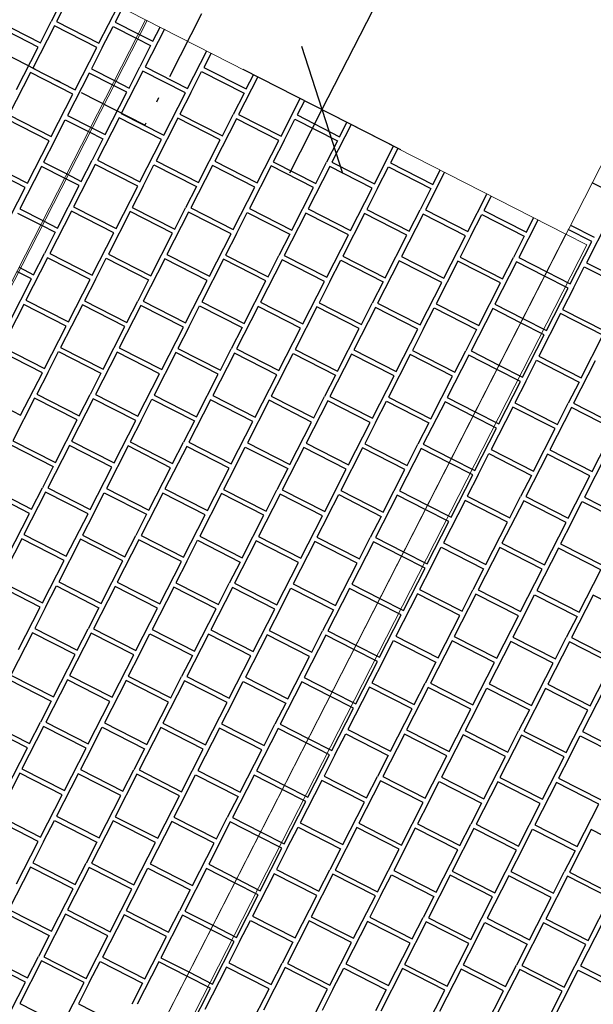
# Model space of a CAD drawing. Header units: millimetres. Extents: x 91549 to 157794, y 81579 to 142563.
# Tile 74 of 112: x 125696 to 126911, y 123445 to 125533. Entities that reach past the tile are written whole.
import ezdxf

# ---------------------------------------------------------------- set-up
doc = ezdxf.new("R2010")
doc.units = ezdxf.units.MM
doc.header["$LTSCALE"] = 0.5
doc.header["$MEASUREMENT"] = 0
doc.linetypes.add('Over snittplan', pattern=[520, 300, -100, 20, -100])
doc.linetypes.add('PLINE', pattern=[0])
doc.layers.add('256- Faste himlinger og overflatebehandling(Nye konstruksjoner)', color=7, linetype='Continuous', lineweight=0)
for name, color, linetype in [('26-- Yttertak(Nye konstruksjoner)', 7, 'Continuous'), ('761- Veger (kjøreveger_ sykkel- og gangveier mv) (Skravur)(Nye konstruksjoner)', 7, 'Continuous'), ('761- Veger (kjøreveger_ sykkel- og gangveier mv)(Nye konstruksjoner)', 7, 'Continuous'), ('842-M___1_100 Målsetting bygning(Nye konstruksjoner)', 7, 'Continuous')]:
    doc.layers.add(name, color=color, linetype=linetype)
doc.styles.add('GENERATED_STYLE_1', font='arial.ttf')
doc.dimstyles.new('GENERATED_STYLE__5', dxfattribs={"dimtxt": 200, "dimasz": 190, "dimexe": 0.18, "dimexo": 4000, "dimgap": 0, "dimtad": 1, "dimdec": 0, "dimzin": 0, "dimdsep": 46, "dimtxsty": 'GENERATED_STYLE_1', "dimblk": 'ARROWHEAD_6', "dimblk1": 'ARROWHEAD_6', "dimblk2": 'ARROWHEAD_6', "dimcen": 0.09, "dimclrd": 256, "dimclre": 256, "dimclrt": 256, "dimadec": 1, "dimazin": 0, "dimtfac": 1, "dimtdec": 4, "dimtmove": 0, "dimatfit": 3, "dimfxl": 1, "dimtolj": 1, "dimtzin": 0, "dimarcsym": 0})

# ---------------------------------------------------------------- blocks, each defined once
blk = doc.blocks.new('*X32', base_point=(-1071196.2, -15782375.2))
at = {"layer": '761- Veger (kjøreveger_ sykkel- og gangveier mv) (Skravur)(Nye konstruksjoner)', "linetype": 'PLINE'}
for p, q in [((126959.1, 125161.4), (126909, 125186.9)), ((126942.8, 125107.3), (126896.9, 125017.3)), ((126908.5, 125062.4), (126858.4, 125088)), ((126863, 125097), (126913.1, 125071.4)), ((126862.6, 124972.5), (126908.5, 125062.4)), ((126869.3, 124963.4), (126892.3, 125008.3)), ((126892.3, 125008.3), (126982.2, 124962.4)), ((126896.9, 125017.3), (126986.8, 124971.4)), ((126858, 124963.5), (126807.9, 124989.1)), ((126812.5, 124998), (126862.6, 124972.5)), ((126812.1, 124873.5), (126858, 124963.5)), ((126869.3, 124963.4), (126846.3, 124918.4)), ((126846.3, 124918.4), (126936.3, 124872.5)), ((126762, 124899.1), (126812.1, 124873.5)), ((126841.7, 124909.4), (126795.8, 124819.5)), ((126931.7, 124863.5), (126841.7, 124909.4)), ((126807.5, 124864.5), (126757.4, 124890.1)), ((126761.5, 124774.6), (126807.5, 124864.5)), ((126885.7, 124773.5), (126931.7, 124863.5)), ((126795.8, 124819.5), (126885.7, 124773.5)), ((126711.4, 124800.2), (126761.5, 124774.6)), ((126768.2, 124765.5), (126791.2, 124810.5)), ((126791.2, 124810.5), (126881.1, 124764.5)), ((126915.4, 124809.4), (126869.5, 124719.5)), ((126756.9, 124765.6), (126706.8, 124791.2)), ((126711, 124675.6), (126756.9, 124765.6)), ((126768.2, 124765.5), (126745.2, 124720.5)), ((126881.1, 124764.5), (126858.2, 124719.5)), ((126740.7, 124711.5), (126694.7, 124621.6)), ((126830.6, 124665.6), (126740.7, 124711.5)), ((126745.2, 124720.5), (126835.2, 124674.6)), ((126864.9, 124710.5), (126818.9, 124620.5)), ((126835.2, 124674.6), (126858.2, 124719.5)), ((126954.8, 124664.5), (126864.9, 124710.5)), ((126869.5, 124719.5), (126959.4, 124673.5)), ((126706.4, 124666.6), (126656.3, 124692.2)), ((126660.9, 124701.2), (126711, 124675.6)), ((126660.4, 124576.7), (126706.4, 124666.6)), ((126784.7, 124575.6), (126830.6, 124665.6)), ((126908.9, 124574.6), (126954.8, 124664.5)), ((126667.1, 124567.6), (126690.1, 124612.6)), ((126690.1, 124612.6), (126780.1, 124566.6)), ((126694.7, 124621.6), (126784.7, 124575.6)), ((126814.3, 124611.5), (126768.4, 124521.6)), ((126904.3, 124565.6), (126814.3, 124611.5)), ((126818.9, 124620.5), (126908.9, 124574.6)), ((126938.5, 124610.5), (126892.6, 124520.5)), ((126655.9, 124567.7), (126605.8, 124593.3)), ((126610.4, 124602.3), (126660.4, 124576.7)), ((126609.9, 124477.8), (126655.9, 124567.7)), ((126667.1, 124567.6), (126644.2, 124522.6)), ((126780.1, 124566.6), (126757.1, 124521.7)), ((126858.3, 124475.6), (126904.3, 124565.6)), ((126644.2, 124522.6), (126734.1, 124476.7)), ((126734.1, 124476.7), (126757.1, 124521.7)), ((126768.4, 124521.6), (126858.3, 124475.6)), ((126892.6, 124520.5), (126982.5, 124474.6)), ((126559.8, 124503.3), (126609.9, 124477.8)), ((126639.6, 124513.6), (126593.6, 124423.7)), ((126729.5, 124467.7), (126639.6, 124513.6)), ((126763.8, 124512.6), (126717.8, 124422.6)), ((126853.7, 124466.6), (126763.8, 124512.6)), ((126865, 124466.5), (126888, 124511.5)), ((126888, 124511.5), (126977.9, 124465.6)), ((126605.3, 124468.8), (126555.2, 124494.3)), ((126559.4, 124378.8), (126605.3, 124468.8)), ((126683.6, 124377.8), (126729.5, 124467.7)), ((126807.8, 124376.7), (126853.7, 124466.6)), ((126865, 124466.5), (126842.1, 124421.6)), ((126593.6, 124423.7), (126683.6, 124377.8)), ((126717.8, 124422.6), (126807.8, 124376.7)), ((126842.1, 124421.6), (126932, 124375.6)), ((126554.8, 124369.8), (126504.7, 124395.4)), ((126509.3, 124404.4), (126559.4, 124378.8)), ((126566.1, 124369.7), (126589, 124414.7)), ((126589, 124414.7), (126679, 124368.8)), ((126713.3, 124413.6), (126667.3, 124323.7)), ((126803.2, 124367.7), (126713.3, 124413.6)), ((126837.5, 124412.6), (126791.5, 124322.6)), ((126927.4, 124366.6), (126837.5, 124412.6)), ((126508.8, 124279.9), (126554.8, 124369.8)), ((126566.1, 124369.7), (126543.1, 124324.8)), ((126679, 124368.8), (126656, 124323.8)), ((126757.3, 124277.7), (126803.2, 124367.7)), ((126881.5, 124276.7), (126927.4, 124366.6)), ((126538.5, 124315.8), (126492.6, 124225.8)), ((126628.5, 124269.8), (126538.5, 124315.8)), ((126543.1, 124324.8), (126633.1, 124278.8)), ((126662.7, 124314.7), (126616.8, 124224.7)), ((126633.1, 124278.8), (126656, 124323.8)), ((126752.7, 124268.8), (126662.7, 124314.7)), ((126667.3, 124323.7), (126757.3, 124277.7)), ((126764, 124268.7), (126786.9, 124313.6)), ((126786.9, 124313.6), (126876.9, 124267.7)), ((126791.5, 124322.6), (126881.5, 124276.7)), ((126911.1, 124312.6), (126865.2, 124222.6)), ((127001.1, 124266.6), (126911.1, 124312.6)), ((126504.2, 124270.9), (126454.2, 124296.5)), ((126458.8, 124305.5), (126508.8, 124279.9)), ((126458.3, 124180.9), (126504.2, 124270.9)), ((126582.5, 124179.9), (126628.5, 124269.8)), ((126706.7, 124178.8), (126752.7, 124268.8)), ((126764, 124268.7), (126741, 124223.7)), ((126876.9, 124267.7), (126853.9, 124222.7)), ((126465, 124171.8), (126488, 124216.8)), ((126488, 124216.8), (126577.9, 124170.9)), ((126492.6, 124225.8), (126582.5, 124179.9)), ((126612.2, 124215.8), (126566.2, 124125.8)), ((126702.1, 124169.8), (126612.2, 124215.8)), ((126616.8, 124224.7), (126706.7, 124178.8)), ((126736.4, 124214.7), (126690.5, 124124.7)), ((126826.3, 124168.7), (126736.4, 124214.7)), ((126741, 124223.7), (126830.9, 124177.7)), ((126860.6, 124213.6), (126814.7, 124123.7)), ((126830.9, 124177.7), (126853.9, 124222.7)), ((126950.5, 124167.7), (126860.6, 124213.6)), ((126865.2, 124222.6), (126955.1, 124176.7)), ((126453.7, 124171.9), (126403.6, 124197.5)), ((126408.2, 124206.5), (126458.3, 124180.9)), ((126407.8, 124082), (126453.7, 124171.9)), ((126465, 124171.8), (126442, 124126.9)), ((126577.9, 124170.9), (126555, 124125.9)), ((126656.2, 124079.9), (126702.1, 124169.8)), ((126780.4, 124078.8), (126826.3, 124168.7)), ((126904.6, 124077.7), (126950.5, 124167.7)), ((126442, 124126.9), (126532, 124080.9)), ((126532, 124080.9), (126555, 124125.9)), ((126566.2, 124125.8), (126656.2, 124079.9)), ((126690.5, 124124.7), (126780.4, 124078.8)), ((126357.7, 124107.6), (126407.8, 124082)), ((126437.4, 124117.9), (126391.5, 124027.9)), ((126527.4, 124071.9), (126437.4, 124117.9)), ((126561.6, 124116.8), (126515.7, 124026.9)), ((126651.6, 124070.9), (126561.6, 124116.8)), ((126662.9, 124070.8), (126685.9, 124115.7)), ((126685.9, 124115.7), (126775.8, 124069.8)), ((126810.1, 124114.7), (126764.1, 124024.7)), ((126900, 124068.7), (126810.1, 124114.7)), ((126814.7, 124123.7), (126904.6, 124077.7)), ((126934.3, 124113.6), (126888.3, 124023.7)), ((126403.2, 124073), (126353.1, 124098.6)), ((126357.2, 123983.1), (126403.2, 124073)), ((126481.4, 123982), (126527.4, 124071.9)), ((126605.7, 123980.9), (126651.6, 124070.9)), ((126662.9, 124070.8), (126639.9, 124025.8)), ((126775.8, 124069.8), (126752.8, 124024.8)), ((126854.1, 123978.8), (126900, 124068.7)), ((126391.5, 124027.9), (126481.4, 123982)), ((126515.7, 124026.9), (126605.7, 123980.9)), ((126639.9, 124025.8), (126729.9, 123979.9)), ((126729.9, 123979.9), (126752.8, 124024.8)), ((126764.1, 124024.7), (126854.1, 123978.8)), ((126888.3, 124023.7), (126978.3, 123977.7)), ((126352.6, 123974.1), (126302.6, 123999.6)), ((126307.1, 124008.6), (126357.2, 123983.1)), ((126363.9, 123974), (126386.9, 124018.9)), ((126386.9, 124018.9), (126476.8, 123973)), ((126511.1, 124017.9), (126465.2, 123927.9)), ((126601.1, 123971.9), (126511.1, 124017.9)), ((126635.3, 124016.8), (126589.4, 123926.9)), ((126725.3, 123970.9), (126635.3, 124016.8)), ((126759.5, 124015.7), (126713.6, 123925.8)), ((126849.5, 123969.8), (126759.5, 124015.7)), ((126860.8, 123969.7), (126883.7, 124014.7)), ((126883.7, 124014.7), (126973.7, 123968.7)), ((126306.7, 123884.1), (126352.6, 123974.1)), ((126363.9, 123974), (126341, 123929)), ((126476.8, 123973), (126453.9, 123928)), ((126555.1, 123882), (126601.1, 123971.9)), ((126679.3, 123880.9), (126725.3, 123970.9)), ((126803.5, 123879.9), (126849.5, 123969.8)), ((126860.8, 123969.7), (126837.8, 123924.7)), ((126336.4, 123920), (126290.4, 123830)), ((126426.3, 123874.1), (126336.4, 123920)), ((126341, 123929), (126430.9, 123883)), ((126460.6, 123918.9), (126414.6, 123829)), ((126430.9, 123883), (126453.9, 123928)), ((126550.5, 123873), (126460.6, 123918.9)), ((126465.2, 123927.9), (126555.1, 123882)), ((126561.8, 123872.9), (126584.8, 123917.9)), ((126584.8, 123917.9), (126674.7, 123871.9)), ((126589.4, 123926.9), (126679.3, 123880.9)), ((126709, 123916.8), (126663.1, 123826.9)), ((126798.9, 123870.9), (126709, 123916.8)), ((126713.6, 123925.8), (126803.5, 123879.9)), ((126833.2, 123915.7), (126787.3, 123825.8)), ((126923.1, 123869.8), (126833.2, 123915.7)), ((126837.8, 123924.7), (126927.7, 123878.8)), ((126302.1, 123875.1), (126252, 123900.7)), ((126256.6, 123909.7), (126306.7, 123884.1)), ((126256.2, 123785.2), (126302.1, 123875.1)), ((126380.4, 123784.1), (126426.3, 123874.1)), ((126504.6, 123783), (126550.5, 123873)), ((126561.8, 123872.9), (126538.8, 123827.9)), ((126674.7, 123871.9), (126651.8, 123826.9)), ((126753, 123780.9), (126798.9, 123870.9)), ((126877.2, 123779.8), (126923.1, 123869.8)), ((126206.1, 123810.8), (126256.2, 123785.2)), ((126262.9, 123776.1), (126285.8, 123821.1)), ((126285.8, 123821.1), (126375.8, 123775.1)), ((126290.4, 123830), (126380.4, 123784.1)), ((126410, 123820), (126364.1, 123730)), ((126500, 123774), (126410, 123820)), ((126414.6, 123829), (126504.6, 123783)), ((126534.2, 123818.9), (126488.3, 123729)), ((126624.2, 123773), (126534.2, 123818.9)), ((126538.8, 123827.9), (126628.8, 123782)), ((126658.5, 123817.9), (126612.5, 123727.9)), ((126628.8, 123782), (126651.8, 123826.9)), ((126748.4, 123771.9), (126658.5, 123817.9)), ((126663.1, 123826.9), (126753, 123780.9)), ((126759.7, 123771.8), (126782.7, 123816.8)), ((126782.7, 123816.8), (126872.6, 123770.9)), ((126787.3, 123825.8), (126877.2, 123779.8)), ((126906.9, 123815.7), (126860.9, 123725.8)), ((126996.8, 123769.8), (126906.9, 123815.7)), ((126251.6, 123776.2), (126201.5, 123801.8)), ((126205.6, 123686.2), (126251.6, 123776.2)), ((126262.9, 123776.1), (126239.9, 123731.1)), ((126375.8, 123775.1), (126352.8, 123730.1)), ((126454, 123684.1), (126500, 123774)), ((126578.3, 123683), (126624.2, 123773)), ((126702.5, 123682), (126748.4, 123771.9)), ((126759.7, 123771.8), (126736.7, 123726.8)), ((126872.6, 123770.9), (126849.6, 123725.9)), ((126239.9, 123731.1), (126329.8, 123685.2)), ((126329.8, 123685.2), (126352.8, 123730.1)), ((126364.1, 123730), (126454, 123684.1)), ((126488.3, 123729), (126578.3, 123683)), ((126612.5, 123727.9), (126702.5, 123682)), ((126155.5, 123711.8), (126205.6, 123686.2)), ((126235.3, 123722.1), (126189.4, 123632.2)), ((126325.2, 123676.2), (126235.3, 123722.1)), ((126359.5, 123721), (126313.6, 123631.1)), ((126449.5, 123675.1), (126359.5, 123721)), ((126460.7, 123675), (126483.7, 123720)), ((126483.7, 123720), (126573.7, 123674)), ((126607.9, 123718.9), (126562, 123629)), ((126697.9, 123673), (126607.9, 123718.9)), ((126732.1, 123717.9), (126686.2, 123627.9)), ((126822.1, 123671.9), (126732.1, 123717.9)), ((126736.7, 123726.8), (126826.7, 123680.9)), ((126856.3, 123716.8), (126810.4, 123626.8)), ((126826.7, 123680.9), (126849.6, 123725.9)), ((126946.3, 123670.8), (126856.3, 123716.8)), ((126860.9, 123725.8), (126950.9, 123679.8)), ((126201, 123677.2), (126150.9, 123702.8)), ((126155.1, 123587.3), (126201, 123677.2)), ((126279.3, 123586.2), (126325.2, 123676.2)), ((126403.5, 123585.2), (126449.5, 123675.1)), ((126460.7, 123675), (126437.8, 123630)), ((126573.7, 123674), (126550.7, 123629.1)), ((126651.9, 123583), (126697.9, 123673)), ((126776.1, 123582), (126822.1, 123671.9)), ((126900.3, 123580.9), (126946.3, 123670.8)), ((126161.8, 123578.2), (126184.8, 123623.2)), ((126184.8, 123623.2), (126274.7, 123577.2)), ((126189.4, 123632.2), (126279.3, 123586.2)), ((126313.6, 123631.1), (126403.5, 123585.2)), ((126437.8, 123630), (126527.7, 123584.1)), ((126527.7, 123584.1), (126550.7, 123629.1)), ((126562, 123629), (126651.9, 123583)), ((126686.2, 123627.9), (126776.1, 123582)), ((126810.4, 123626.8), (126900.3, 123580.9)), ((126150.5, 123578.3), (126100.4, 123603.9)), ((126105, 123612.9), (126155.1, 123587.3)), ((126309, 123622.1), (126263, 123532.2)), ((126398.9, 123576.2), (126309, 123622.1)), ((126433.2, 123621), (126387.2, 123531.1)), ((126523.1, 123575.1), (126433.2, 123621)), ((126557.4, 123620), (126511.4, 123530)), ((126647.3, 123574), (126557.4, 123620)), ((126658.6, 123573.9), (126681.6, 123618.9)), ((126681.6, 123618.9), (126771.5, 123573)), ((126805.8, 123617.8), (126759.9, 123527.9)), ((126895.8, 123571.9), (126805.8, 123617.8)), ((126930, 123616.8), (126884.1, 123526.8)), ((126104.6, 123488.3), (126150.5, 123578.3)), ((126161.8, 123578.2), (126138.8, 123533.2)), ((126274.7, 123577.2), (126251.7, 123532.3)), ((126353, 123486.2), (126398.9, 123576.2)), ((126477.2, 123485.2), (126523.1, 123575.1)), ((126601.4, 123484.1), (126647.3, 123574)), ((126658.6, 123573.9), (126635.7, 123529)), ((126771.5, 123573), (126748.6, 123528)), ((126849.8, 123482), (126895.8, 123571.9)), ((126134.2, 123524.2), (126088.3, 123434.3)), ((126224.2, 123478.3), (126134.2, 123524.2)), ((126138.8, 123533.2), (126228.8, 123487.3)), ((126258.4, 123523.2), (126212.5, 123433.2)), ((126228.8, 123487.3), (126251.7, 123532.3)), ((126348.4, 123477.2), (126258.4, 123523.2)), ((126263, 123532.2), (126353, 123486.2)), ((126359.7, 123477.1), (126382.6, 123522.1)), ((126382.6, 123522.1), (126472.6, 123476.2)), ((126387.2, 123531.1), (126477.2, 123485.2)), ((126506.9, 123521), (126460.9, 123431.1)), ((126596.8, 123475.1), (126506.9, 123521)), ((126511.4, 123530), (126601.4, 123484.1)), ((126631.1, 123520), (126585.1, 123430)), ((126721, 123474), (126631.1, 123520)), ((126635.7, 123529), (126725.6, 123483)), ((126755.3, 123518.9), (126709.3, 123429)), ((126725.6, 123483), (126748.6, 123528)), ((126845.2, 123473), (126755.3, 123518.9)), ((126759.9, 123527.9), (126849.8, 123482)), ((126884.1, 123526.8), (126974, 123480.9)), ((126100, 123479.4), (126049.9, 123504.9)), ((126054.5, 123513.9), (126104.6, 123488.3)), ((126856.5, 123472.9), (126879.5, 123517.8)), ((126879.5, 123517.8), (126969.4, 123471.9)), ((126054, 123389.4), (126100, 123479.4)), ((126178.2, 123388.3), (126224.2, 123478.3)), ((126302.4, 123387.3), (126348.4, 123477.2)), ((126359.7, 123477.1), (126336.7, 123432.2)), ((126472.6, 123476.2), (126449.6, 123431.2)), ((126550.9, 123385.1), (126596.8, 123475.1)), ((126675.1, 123384.1), (126721, 123474)), ((126799.3, 123383), (126845.2, 123473)), ((126856.5, 123472.9), (126833.5, 123427.9))]:
    blk.add_line(p, q, dxfattribs=at)
blk = doc.blocks.new('*X35', base_point=(-1071196.2, -15782375.2))
at = {"layer": '761- Veger (kjøreveger_ sykkel- og gangveier mv) (Skravur)(Nye konstruksjoner)', "linetype": 'PLINE'}
for p, q in [((125947.2, 125502.4), (125978, 125486.7)), ((126002.4, 125512.2), (125961.7, 125432.6)), ((125978, 125486.7), (125993.4, 125516.8)), ((125942.6, 125493.4), (125973.4, 125477.7)), ((125973.4, 125477.7), (125950.4, 125432.7)), ((126051.7, 125386.7), (126092.3, 125466.3)), ((126101.3, 125461.7), (126085.9, 125431.5)), ((125957.1, 125423.6), (125911.2, 125333.7)), ((125927.5, 125387.7), (125950.4, 125432.7)), ((126047.1, 125377.7), (125957.1, 125423.6)), ((125961.7, 125432.6), (126051.7, 125386.7)), ((126058.4, 125377.6), (126081.3, 125422.5)), ((126081.3, 125422.5), (126171.3, 125376.6)), ((126085.9, 125431.5), (126175.9, 125385.6)), ((125896.7, 125403.4), (125927.5, 125387.7)), ((126200.3, 125411.1), (126159.6, 125331.5)), ((126175.9, 125385.6), (126191.3, 125415.7)), ((125876.9, 125288.8), (125922.9, 125378.7)), ((125922.9, 125378.7), (125892.1, 125394.5)), ((126001.1, 125287.7), (126047.1, 125377.7)), ((126058.4, 125377.6), (126035.4, 125332.6)), ((126171.3, 125376.6), (126148.3, 125331.6)), ((126249.6, 125285.6), (126290.2, 125365.2)), ((126299.2, 125360.6), (126283.8, 125330.5)), ((125906.6, 125324.7), (125860.7, 125234.7)), ((125996.5, 125278.7), (125906.6, 125324.7)), ((125911.2, 125333.7), (126001.1, 125287.7)), ((126030.8, 125323.6), (125984.9, 125233.6)), ((126120.8, 125277.7), (126030.8, 125323.6)), ((126035.4, 125332.6), (126125.3, 125286.6)), ((126155, 125322.5), (126109.1, 125232.6)), ((126125.3, 125286.6), (126148.3, 125331.6)), ((126245, 125276.6), (126155, 125322.5)), ((126159.6, 125331.5), (126249.6, 125285.6)), ((126256.3, 125276.5), (126279.2, 125321.5)), ((126279.2, 125321.5), (126369.2, 125275.5)), ((126283.8, 125330.5), (126373.8, 125284.5)), ((126373.8, 125284.5), (126389.2, 125314.6)), ((125841.5, 125295.5), (125872.3, 125279.8)), ((125846.1, 125304.5), (125876.9, 125288.8)), ((126398.1, 125310.1), (126357.5, 125230.5)), ((125872.3, 125279.8), (125849.4, 125234.8)), ((125950.6, 125188.8), (125996.5, 125278.7)), ((126074.8, 125187.7), (126120.8, 125277.7)), ((126199, 125186.6), (126245, 125276.6)), ((126256.3, 125276.5), (126233.3, 125231.5)), ((126369.2, 125275.5), (126346.2, 125230.6)), ((126447.4, 125184.5), (126488.1, 125264.1)), ((126497.1, 125259.5), (126481.7, 125229.4)), ((125826.4, 125189.8), (125849.4, 125234.8)), ((125860.7, 125234.7), (125950.6, 125188.8)), ((125984.9, 125233.6), (126074.8, 125187.7)), ((126109.1, 125232.6), (126199, 125186.6)), ((126233.3, 125231.5), (126323.2, 125185.6)), ((126323.2, 125185.6), (126346.2, 125230.6)), ((126357.5, 125230.5), (126447.4, 125184.5)), ((125856.1, 125225.7), (125810.1, 125135.8)), ((125946, 125179.8), (125856.1, 125225.7)), ((125957.3, 125179.7), (125980.3, 125224.7)), ((125980.3, 125224.7), (126070.2, 125178.7)), ((126104.5, 125223.6), (126058.5, 125133.6)), ((126194.4, 125177.6), (126104.5, 125223.6)), ((126228.7, 125222.5), (126182.7, 125132.6)), ((126318.6, 125176.6), (126228.7, 125222.5)), ((126352.9, 125221.5), (126307, 125131.5)), ((126442.8, 125175.5), (126352.9, 125221.5)), ((126454.1, 125175.4), (126477.1, 125220.4)), ((126477.1, 125220.4), (126567.1, 125174.5)), ((126481.7, 125229.4), (126571.6, 125183.4)), ((126571.6, 125183.4), (126587, 125213.6)), ((125821.8, 125180.8), (125791, 125196.6)), ((125795.6, 125205.6), (125826.4, 125189.8)), ((126596, 125209), (126555.4, 125129.4)), ((125775.9, 125090.9), (125821.8, 125180.8)), ((125900.1, 125089.8), (125946, 125179.8)), ((125957.3, 125179.7), (125934.3, 125134.7)), ((126070.2, 125178.7), (126047.2, 125133.7)), ((126148.5, 125087.7), (126194.4, 125177.6)), ((126272.7, 125086.6), (126318.6, 125176.6)), ((126396.9, 125085.6), (126442.8, 125175.5)), ((126454.1, 125175.4), (126431.2, 125130.4)), ((126567.1, 125174.5), (126544.1, 125129.5)), ((126645.3, 125083.4), (126686, 125163)), ((126695, 125158.4), (126679.6, 125128.3)), ((125805.5, 125126.8), (125759.6, 125036.8)), ((125895.5, 125080.8), (125805.5, 125126.8)), ((125810.1, 125135.8), (125900.1, 125089.8)), ((125929.7, 125125.7), (125883.8, 125035.8)), ((126019.7, 125079.8), (125929.7, 125125.7)), ((125934.3, 125134.7), (126024.3, 125088.8)), ((126024.3, 125088.8), (126047.2, 125133.7)), ((126058.5, 125133.6), (126148.5, 125087.7)), ((126182.7, 125132.6), (126272.7, 125086.6)), ((126307, 125131.5), (126396.9, 125085.6)), ((126431.2, 125130.4), (126521.1, 125084.5)), ((126521.1, 125084.5), (126544.1, 125129.5)), ((126555.4, 125129.4), (126645.3, 125083.4)), ((126679.6, 125128.3), (126769.5, 125082.4)), ((125745.1, 125106.6), (125775.9, 125090.9)), ((126053.9, 125124.6), (126008, 125034.7)), ((126143.9, 125078.7), (126053.9, 125124.6)), ((126155.2, 125078.6), (126178.2, 125123.6)), ((126178.2, 125123.6), (126268.1, 125077.6)), ((126302.4, 125122.5), (126256.4, 125032.6)), ((126392.3, 125076.6), (126302.4, 125122.5)), ((126426.6, 125121.5), (126380.6, 125031.5)), ((126516.5, 125075.5), (126426.6, 125121.5)), ((126550.8, 125120.4), (126504.8, 125030.4)), ((126640.7, 125074.4), (126550.8, 125120.4)), ((126652, 125074.3), (126675, 125119.3)), ((126675, 125119.3), (126764.9, 125073.4)), ((126793.9, 125107.9), (126753.3, 125028.3)), ((126769.5, 125082.4), (126784.9, 125112.5)), ((125740.5, 125097.6), (125771.3, 125081.9)), ((125771.3, 125081.9), (125748.3, 125036.9)), ((125849.5, 124990.9), (125895.5, 125080.8)), ((125973.7, 124989.8), (126019.7, 125079.8)), ((126097.9, 124988.8), (126143.9, 125078.7)), ((126155.2, 125078.6), (126132.2, 125033.6)), ((126268.1, 125077.6), (126245.1, 125032.7)), ((126346.4, 124986.6), (126392.3, 125076.6)), ((126470.6, 124985.6), (126516.5, 125075.5)), ((126594.8, 124984.5), (126640.7, 125074.4)), ((126652, 125074.3), (126629, 125029.4)), ((126764.9, 125073.4), (126742, 125028.4)), ((125755, 125027.8), (125709, 124937.9)), ((125725.3, 124992), (125748.3, 125036.9)), ((125844.9, 124981.9), (125755, 125027.8)), ((125759.6, 125036.8), (125849.5, 124990.9)), ((125856.2, 124981.8), (125879.2, 125026.8)), ((125879.2, 125026.8), (125969.1, 124980.8)), ((125883.8, 125035.8), (125973.7, 124989.8)), ((126003.4, 125025.7), (125957.5, 124935.8)), ((126093.4, 124979.8), (126003.4, 125025.7)), ((126008, 125034.7), (126097.9, 124988.8)), ((126127.6, 125024.6), (126081.7, 124934.7)), ((126217.6, 124978.7), (126127.6, 125024.6)), ((126132.2, 125033.6), (126222.2, 124987.7)), ((126251.8, 125023.6), (126205.9, 124933.6)), ((126222.2, 124987.7), (126245.1, 125032.7)), ((126341.8, 124977.6), (126251.8, 125023.6)), ((126256.4, 125032.6), (126346.4, 124986.6)), ((126353.1, 124977.5), (126376, 125022.5)), ((126376, 125022.5), (126466, 124976.6)), ((126380.6, 125031.5), (126470.6, 124985.6)), ((126500.2, 125021.4), (126454.3, 124931.5)), ((126590.2, 124975.5), (126500.2, 125021.4)), ((126504.8, 125030.4), (126594.8, 124984.5)), ((126629, 125029.4), (126719, 124983.4)), ((126719, 124983.4), (126742, 125028.4)), ((126753.3, 125028.3), (126812.5, 124998)), ((125694.5, 125007.7), (125725.3, 124992)), ((126624.5, 125020.4), (126578.5, 124930.4)), ((126714.4, 124974.4), (126624.5, 125020.4)), ((126748.7, 125019.3), (126702.7, 124929.4)), ((126807.9, 124989.1), (126748.7, 125019.3)), ((125674.8, 124893), (125720.7, 124983)), ((125720.7, 124983), (125689.9, 124998.7)), ((125799, 124891.9), (125844.9, 124981.9)), ((125856.2, 124981.8), (125833.3, 124936.8)), ((125969.1, 124980.8), (125946.2, 124935.9)), ((126047.4, 124889.8), (126093.4, 124979.8)), ((126171.6, 124888.8), (126217.6, 124978.7)), ((126295.8, 124887.7), (126341.8, 124977.6)), ((126353.1, 124977.5), (126330.1, 124932.6)), ((126466, 124976.6), (126443, 124931.6)), ((126544.2, 124885.6), (126590.2, 124975.5)), ((126668.5, 124884.5), (126714.4, 124974.4)), ((125709, 124937.9), (125799, 124891.9)), ((125704.5, 124928.9), (125658.5, 124838.9)), ((125794.4, 124883), (125704.5, 124928.9)), ((125828.7, 124927.8), (125782.7, 124837.9)), ((125918.6, 124881.9), (125828.7, 124927.8)), ((125833.3, 124936.8), (125923.2, 124890.9)), ((125952.9, 124926.8), (125906.9, 124836.8)), ((125923.2, 124890.9), (125946.2, 124935.9)), ((126042.8, 124880.8), (125952.9, 124926.8)), ((125957.5, 124935.8), (126047.4, 124889.8)), ((126054.1, 124880.7), (126077.1, 124925.7)), ((126077.1, 124925.7), (126167, 124879.8)), ((126081.7, 124934.7), (126171.6, 124888.8)), ((126201.3, 124924.6), (126155.3, 124834.7)), ((126291.2, 124878.7), (126201.3, 124924.6)), ((126205.9, 124933.6), (126295.8, 124887.7)), ((126325.5, 124923.6), (126279.6, 124833.6)), ((126415.4, 124877.6), (126325.5, 124923.6)), ((126330.1, 124932.6), (126420, 124886.6)), ((126449.7, 124922.5), (126403.8, 124832.6)), ((126420, 124886.6), (126443, 124931.6)), ((126539.7, 124876.6), (126449.7, 124922.5)), ((126454.3, 124931.5), (126544.2, 124885.6)), ((126550.9, 124876.5), (126573.9, 124921.4)), ((126573.9, 124921.4), (126663.9, 124875.5)), ((126578.5, 124930.4), (126668.5, 124884.5)), ((126698.1, 124920.4), (126652.2, 124830.4)), ((126757.4, 124890.1), (126698.1, 124920.4)), ((126702.7, 124929.4), (126762, 124899.1)), ((125748.5, 124793), (125794.4, 124883)), ((125872.7, 124791.9), (125918.6, 124881.9)), ((125996.9, 124790.9), (126042.8, 124880.8)), ((126054.1, 124880.7), (126031.1, 124835.8)), ((126167, 124879.8), (126144.1, 124834.8)), ((126245.3, 124788.7), (126291.2, 124878.7)), ((126369.5, 124787.7), (126415.4, 124877.6)), ((126493.7, 124786.6), (126539.7, 124876.6)), ((126550.9, 124876.5), (126528, 124831.5)), ((126663.9, 124875.5), (126640.9, 124830.5)), ((125658.5, 124838.9), (125748.5, 124793)), ((125782.7, 124837.9), (125872.7, 124791.9)), ((125906.9, 124836.8), (125996.9, 124790.9)), ((126031.1, 124835.8), (126121.1, 124789.8)), ((126121.1, 124789.8), (126144.1, 124834.8)), ((126155.3, 124834.7), (126245.3, 124788.7)), ((126279.6, 124833.6), (126369.5, 124787.7)), ((125743.9, 124784), (125653.9, 124830)), ((125755.2, 124783.9), (125778.1, 124828.9)), ((125778.1, 124828.9), (125868.1, 124782.9)), ((125902.3, 124827.8), (125856.4, 124737.9)), ((125992.3, 124781.9), (125902.3, 124827.8)), ((126026.5, 124826.8), (125980.6, 124736.8)), ((126116.5, 124780.8), (126026.5, 124826.8)), ((126150.8, 124825.7), (126104.8, 124735.7)), ((126240.7, 124779.8), (126150.8, 124825.7)), ((126252, 124779.7), (126275, 124824.6)), ((126275, 124824.6), (126364.9, 124778.7)), ((126399.2, 124823.6), (126353.2, 124733.6)), ((126489.1, 124777.6), (126399.2, 124823.6)), ((126403.8, 124832.6), (126493.7, 124786.6)), ((126523.4, 124822.5), (126477.4, 124732.6)), ((126613.3, 124776.6), (126523.4, 124822.5)), ((126528, 124831.5), (126617.9, 124785.6)), ((126647.6, 124821.4), (126601.6, 124731.5)), ((126617.9, 124785.6), (126640.9, 124830.5)), ((126706.8, 124791.2), (126647.6, 124821.4)), ((126652.2, 124830.4), (126711.4, 124800.2)), ((125697.9, 124694.1), (125743.9, 124784)), ((125755.2, 124783.9), (125732.2, 124738.9)), ((125868.1, 124782.9), (125845.1, 124738)), ((125946.3, 124691.9), (125992.3, 124781.9)), ((126070.5, 124690.9), (126116.5, 124780.8)), ((126194.8, 124689.8), (126240.7, 124779.8)), ((126252, 124779.7), (126229, 124734.7)), ((126364.9, 124778.7), (126341.9, 124733.7)), ((126443.2, 124687.7), (126489.1, 124777.6)), ((126567.4, 124686.6), (126613.3, 124776.6)), ((125608, 124740), (125697.9, 124694.1)), ((125727.6, 124729.9), (125681.6, 124640)), ((125817.5, 124684), (125727.6, 124729.9)), ((125732.2, 124738.9), (125822.1, 124693)), ((125822.1, 124693), (125845.1, 124738)), ((125856.4, 124737.9), (125946.3, 124691.9)), ((125980.6, 124736.8), (126070.5, 124690.9)), ((126104.8, 124735.7), (126194.8, 124689.8)), ((126229, 124734.7), (126319, 124688.7)), ((126319, 124688.7), (126341.9, 124733.7)), ((126353.2, 124733.6), (126443.2, 124687.7)), ((126477.4, 124732.6), (126567.4, 124686.6)), ((126601.6, 124731.5), (126660.9, 124701.2)), ((125851.8, 124728.9), (125805.9, 124638.9)), ((125941.7, 124682.9), (125851.8, 124728.9)), ((125953, 124682.8), (125976, 124727.8)), ((125976, 124727.8), (126066, 124681.9)), ((126100.2, 124726.8), (126054.3, 124636.8)), ((126190.2, 124680.8), (126100.2, 124726.8)), ((126224.4, 124725.7), (126178.5, 124635.7)), ((126314.4, 124679.7), (126224.4, 124725.7)), ((126348.6, 124724.6), (126302.7, 124634.7)), ((126438.6, 124678.7), (126348.6, 124724.6)), ((126449.9, 124678.6), (126472.8, 124723.6)), ((126472.8, 124723.6), (126562.8, 124677.6)), ((126597.1, 124722.5), (126551.1, 124632.5)), ((126656.3, 124692.2), (126597.1, 124722.5)), ((125771.6, 124594.1), (125817.5, 124684)), ((125895.8, 124593), (125941.7, 124682.9)), ((125953, 124682.8), (125930.1, 124637.9)), ((126066, 124681.9), (126043, 124636.9)), ((126144.2, 124590.9), (126190.2, 124680.8)), ((126268.4, 124589.8), (126314.4, 124679.7)), ((126392.6, 124588.7), (126438.6, 124678.7)), ((126449.9, 124678.6), (126426.9, 124633.6)), ((126562.8, 124677.6), (126539.8, 124632.6)), ((125677.1, 124631), (125767, 124585.1)), ((125681.6, 124640), (125771.6, 124594.1)), ((125801.3, 124629.9), (125755.3, 124540)), ((125891.2, 124584), (125801.3, 124629.9)), ((125805.9, 124638.9), (125895.8, 124593)), ((125925.5, 124628.9), (125879.5, 124538.9)), ((126015.4, 124582.9), (125925.5, 124628.9)), ((125930.1, 124637.9), (126020, 124591.9)), ((126049.7, 124627.8), (126003.7, 124537.9)), ((126020, 124591.9), (126043, 124636.9)), ((126139.6, 124581.9), (126049.7, 124627.8)), ((126054.3, 124636.8), (126144.2, 124590.9)), ((126150.9, 124581.8), (126173.9, 124626.7)), ((126173.9, 124626.7), (126263.8, 124580.8)), ((126178.5, 124635.7), (126268.4, 124589.8)), ((126298.1, 124625.7), (126252.2, 124535.7)), ((126388, 124579.7), (126298.1, 124625.7)), ((126302.7, 124634.7), (126392.6, 124588.7)), ((126426.9, 124633.6), (126516.8, 124587.7)), ((126516.8, 124587.7), (126539.8, 124632.6)), ((126551.1, 124632.5), (126610.4, 124602.3)), ((126422.3, 124624.6), (126376.4, 124534.7)), ((126512.3, 124578.7), (126422.3, 124624.6)), ((126546.5, 124623.6), (126500.6, 124533.6)), ((126605.8, 124593.3), (126546.5, 124623.6)), ((125767, 124585.1), (125744, 124540.1)), ((125845.3, 124494.1), (125891.2, 124584)), ((125969.5, 124493), (126015.4, 124582.9)), ((126093.7, 124491.9), (126139.6, 124581.9)), ((126150.9, 124581.8), (126127.9, 124536.8)), ((126263.8, 124580.8), (126240.9, 124535.8)), ((126342.1, 124489.8), (126388, 124579.7)), ((126466.3, 124488.7), (126512.3, 124578.7)), ((125716.5, 124486.1), (125626.5, 124532.1)), ((125631.1, 124541.1), (125721.1, 124495.1)), ((125750.7, 124531), (125704.8, 124441.1)), ((125721.1, 124495.1), (125744, 124540.1)), ((125840.7, 124485.1), (125750.7, 124531)), ((125755.3, 124540), (125845.3, 124494.1)), ((125852, 124485), (125874.9, 124529.9)), ((125874.9, 124529.9), (125964.9, 124484)), ((125879.5, 124538.9), (125969.5, 124493)), ((125999.1, 124528.9), (125953.2, 124438.9)), ((126089.1, 124482.9), (125999.1, 124528.9)), ((126003.7, 124537.9), (126093.7, 124491.9)), ((126123.4, 124527.8), (126077.4, 124437.9)), ((126213.3, 124481.9), (126123.4, 124527.8)), ((126127.9, 124536.8), (126217.9, 124490.9)), ((126247.6, 124526.7), (126201.6, 124436.8)), ((126217.9, 124490.9), (126240.9, 124535.8)), ((126337.5, 124480.8), (126247.6, 124526.7)), ((126252.2, 124535.7), (126342.1, 124489.8)), ((126348.8, 124480.7), (126371.8, 124525.7)), ((126371.8, 124525.7), (126461.7, 124479.7)), ((126376.4, 124534.7), (126466.3, 124488.7)), ((126496, 124524.6), (126450, 124434.7)), ((126555.2, 124494.3), (126496, 124524.6)), ((126500.6, 124533.6), (126559.8, 124503.3)), ((125670.5, 124396.2), (125716.5, 124486.1)), ((125794.7, 124395.1), (125840.7, 124485.1)), ((125852, 124485), (125829, 124440)), ((125964.9, 124484), (125941.9, 124439)), ((126043.2, 124393), (126089.1, 124482.9)), ((126167.4, 124391.9), (126213.3, 124481.9)), ((126291.6, 124390.9), (126337.5, 124480.8)), ((126348.8, 124480.7), (126325.8, 124435.7)), ((126461.7, 124479.7), (126438.7, 124434.8)), ((125704.8, 124441.1), (125794.7, 124395.1)), ((125829, 124440), (125918.9, 124394)), ((125918.9, 124394), (125941.9, 124439)), ((125953.2, 124438.9), (126043.2, 124393)), ((126077.4, 124437.9), (126167.4, 124391.9)), ((125700.2, 124432.1), (125654.2, 124342.1)), ((125790.1, 124386.1), (125700.2, 124432.1)), ((125824.4, 124431), (125778.5, 124341)), ((125914.3, 124385.1), (125824.4, 124431)), ((125948.6, 124429.9), (125902.7, 124340)), ((126038.6, 124384), (125948.6, 124429.9)), ((126049.8, 124383.9), (126072.8, 124428.9)), ((126072.8, 124428.9), (126162.8, 124382.9)), ((126197, 124427.8), (126151.1, 124337.9)), ((126287, 124381.9), (126197, 124427.8)), ((126201.6, 124436.8), (126291.6, 124390.9)), ((126321.2, 124426.7), (126275.3, 124336.8)), ((126411.2, 124380.8), (126321.2, 124426.7)), ((126325.8, 124435.7), (126415.8, 124389.8)), ((126445.4, 124425.7), (126399.5, 124335.7)), ((126415.8, 124389.8), (126438.7, 124434.8)), ((126504.7, 124395.4), (126445.4, 124425.7)), ((126450, 124434.7), (126509.3, 124404.4)), ((125744.2, 124296.2), (125790.1, 124386.1)), ((125868.4, 124295.1), (125914.3, 124385.1)), ((125992.6, 124294), (126038.6, 124384)), ((126049.8, 124383.9), (126026.9, 124338.9)), ((126162.8, 124382.9), (126139.8, 124337.9)), ((126241, 124291.9), (126287, 124381.9)), ((126365.2, 124290.8), (126411.2, 124380.8)), ((125739.6, 124287.2), (125649.7, 124333.1)), ((125654.2, 124342.1), (125744.2, 124296.2)), ((125778.5, 124341), (125868.4, 124295.1)), ((125902.7, 124340), (125992.6, 124294)), ((126026.9, 124338.9), (126116.8, 124293)), ((126116.8, 124293), (126139.8, 124337.9)), ((126151.1, 124337.9), (126241, 124291.9)), ((126275.3, 124336.8), (126365.2, 124290.8)), ((126399.5, 124335.7), (126458.8, 124305.5)), ((125750.9, 124287.1), (125773.9, 124332.1)), ((125773.9, 124332.1), (125863.8, 124286.1)), ((125898.1, 124331), (125852.1, 124241)), ((125988, 124285), (125898.1, 124331)), ((126022.3, 124329.9), (125976.3, 124240)), ((126112.2, 124284), (126022.3, 124329.9)), ((126146.5, 124328.9), (126100.6, 124238.9)), ((126236.4, 124282.9), (126146.5, 124328.9)), ((126247.7, 124282.8), (126270.7, 124327.8)), ((126270.7, 124327.8), (126360.6, 124281.9)), ((126394.9, 124326.7), (126349, 124236.8)), ((126454.2, 124296.5), (126394.9, 124326.7)), ((125693.7, 124197.2), (125739.6, 124287.2)), ((125750.9, 124287.1), (125727.9, 124242.1)), ((125863.8, 124286.1), (125840.8, 124241.1)), ((125942.1, 124195.1), (125988, 124285)), ((126066.3, 124194), (126112.2, 124284)), ((126190.5, 124193), (126236.4, 124282.9)), ((126247.7, 124282.8), (126224.8, 124237.8)), ((126360.6, 124281.9), (126337.7, 124236.9)), ((125723.3, 124233.1), (125677.4, 124143.2)), ((125813.3, 124187.2), (125723.3, 124233.1)), ((125727.9, 124242.1), (125817.9, 124196.2)), ((125847.5, 124232), (125801.6, 124142.1)), ((125817.9, 124196.2), (125840.8, 124241.1)), ((125937.5, 124186.1), (125847.5, 124232)), ((125852.1, 124241), (125942.1, 124195.1)), ((125948.8, 124186), (125971.7, 124231)), ((125971.7, 124231), (126061.7, 124185)), ((125976.3, 124240), (126066.3, 124194)), ((126096, 124229.9), (126050, 124140)), ((126185.9, 124184), (126096, 124229.9)), ((126100.6, 124238.9), (126190.5, 124193)), ((126220.2, 124228.9), (126174.2, 124138.9)), ((126310.1, 124182.9), (126220.2, 124228.9)), ((126224.8, 124237.8), (126314.7, 124191.9)), ((126314.7, 124191.9), (126337.7, 124236.9)), ((126349, 124236.8), (126408.2, 124206.5)), ((126344.4, 124227.8), (126298.4, 124137.8)), ((126403.6, 124197.5), (126344.4, 124227.8)), ((125767.3, 124097.2), (125813.3, 124187.2)), ((125891.5, 124096.2), (125937.5, 124186.1)), ((125948.8, 124186), (125925.8, 124141)), ((126061.7, 124185), (126038.7, 124140.1)), ((126140, 124094), (126185.9, 124184)), ((126264.2, 124093), (126310.1, 124182.9)), ((125672.8, 124134.2), (125762.7, 124088.2)), ((125677.4, 124143.2), (125767.3, 124097.2)), ((125797, 124133.1), (125751.1, 124043.2)), ((125886.9, 124087.2), (125797, 124133.1)), ((125801.6, 124142.1), (125891.5, 124096.2)), ((125921.2, 124132), (125875.3, 124042.1)), ((126011.2, 124086.1), (125921.2, 124132)), ((125925.8, 124141), (126015.8, 124095.1)), ((126045.4, 124131), (125999.5, 124041)), ((126015.8, 124095.1), (126038.7, 124140.1)), ((126135.4, 124085), (126045.4, 124131)), ((126050, 124140), (126140, 124094)), ((126146.7, 124084.9), (126169.6, 124129.9)), ((126169.6, 124129.9), (126259.6, 124084)), ((126174.2, 124138.9), (126264.2, 124093)), ((126293.8, 124128.8), (126247.9, 124038.9)), ((126353.1, 124098.6), (126293.8, 124128.8)), ((126298.4, 124137.8), (126357.7, 124107.6)), ((125762.7, 124088.2), (125739.8, 124043.3)), ((125841, 123997.2), (125886.9, 124087.2)), ((125965.2, 123996.2), (126011.2, 124086.1)), ((126089.4, 123995.1), (126135.4, 124085)), ((126146.7, 124084.9), (126123.7, 124040)), ((126259.6, 124084), (126236.6, 124039)), ((125626.9, 124044.2), (125716.8, 123998.3)), ((125716.8, 123998.3), (125739.8, 124043.3)), ((125751.1, 124043.2), (125841, 123997.2)), ((125875.3, 124042.1), (125965.2, 123996.2)), ((125999.5, 124041), (126089.4, 123995.1)), ((125712.2, 123989.3), (125622.3, 124035.2)), ((125746.5, 124034.2), (125700.5, 123944.2)), ((125836.4, 123988.2), (125746.5, 124034.2)), ((125847.7, 123988.1), (125870.7, 124033.1)), ((125870.7, 124033.1), (125960.6, 123987.2)), ((125994.9, 124032), (125948.9, 123942.1)), ((126084.8, 123986.1), (125994.9, 124032)), ((126119.1, 124031), (126073.2, 123941)), ((126209, 123985), (126119.1, 124031)), ((126123.7, 124040), (126213.6, 123994)), ((126243.3, 124029.9), (126197.4, 123940)), ((126213.6, 123994), (126236.6, 124039)), ((126302.6, 123999.6), (126243.3, 124029.9)), ((126247.9, 124038.9), (126307.1, 124008.6)), ((125666.3, 123899.3), (125712.2, 123989.3)), ((125790.5, 123898.3), (125836.4, 123988.2)), ((125847.7, 123988.1), (125824.7, 123943.2)), ((125960.6, 123987.2), (125937.7, 123942.2)), ((126038.9, 123896.1), (126084.8, 123986.1)), ((126163.1, 123895.1), (126209, 123985)), ((125700.5, 123944.2), (125790.5, 123898.3)), ((125824.7, 123943.2), (125914.7, 123897.2)), ((125914.7, 123897.2), (125937.7, 123942.2)), ((125948.9, 123942.1), (126038.9, 123896.1)), ((126073.2, 123941), (126163.1, 123895.1)), ((126197.4, 123940), (126256.6, 123909.7)), ((125695.9, 123935.2), (125650, 123845.3)), ((125785.9, 123889.3), (125695.9, 123935.2)), ((125820.1, 123934.2), (125774.2, 123844.2)), ((125910.1, 123888.2), (125820.1, 123934.2)), ((125944.3, 123933.1), (125898.4, 123843.1)), ((126034.3, 123887.2), (125944.3, 123933.1)), ((126045.6, 123887.1), (126068.6, 123932)), ((126068.6, 123932), (126158.5, 123886.1)), ((126192.8, 123931), (126146.8, 123841)), ((126252, 123900.7), (126192.8, 123931)), ((125739.9, 123799.3), (125785.9, 123889.3)), ((125864.1, 123798.3), (125910.1, 123888.2)), ((125988.4, 123797.2), (126034.3, 123887.2)), ((126045.6, 123887.1), (126022.6, 123842.1)), ((126158.5, 123886.1), (126135.5, 123841.1)), ((125735.3, 123790.3), (125645.4, 123836.3)), ((125650, 123845.3), (125739.9, 123799.3)), ((125746.6, 123790.2), (125769.6, 123835.2)), ((125769.6, 123835.2), (125859.6, 123789.3)), ((125774.2, 123844.2), (125864.1, 123798.3)), ((125893.8, 123834.2), (125847.9, 123744.2)), ((125983.8, 123788.2), (125893.8, 123834.2)), ((125898.4, 123843.1), (125988.4, 123797.2)), ((126018, 123833.1), (125972.1, 123743.1)), ((126108, 123787.1), (126018, 123833.1)), ((126022.6, 123842.1), (126112.6, 123796.1)), ((126142.2, 123832), (126096.3, 123742.1)), ((126112.6, 123796.1), (126135.5, 123841.1)), ((126201.5, 123801.8), (126142.2, 123832)), ((126146.8, 123841), (126206.1, 123810.8)), ((125689.4, 123700.4), (125735.3, 123790.3)), ((125746.6, 123790.2), (125723.7, 123745.3)), ((125859.6, 123789.3), (125836.6, 123744.3)), ((125937.8, 123698.3), (125983.8, 123788.2)), ((126062, 123697.2), (126108, 123787.1)), ((125719.1, 123736.3), (125673.1, 123646.3)), ((125809, 123690.3), (125719.1, 123736.3)), ((125723.7, 123745.3), (125813.6, 123699.3)), ((125843.3, 123735.2), (125797.3, 123645.3)), ((125813.6, 123699.3), (125836.6, 123744.3)), ((125933.2, 123689.3), (125843.3, 123735.2)), ((125847.9, 123744.2), (125937.8, 123698.3)), ((125944.5, 123689.2), (125967.5, 123734.1)), ((125967.5, 123734.1), (126057.4, 123688.2)), ((125972.1, 123743.1), (126062, 123697.2)), ((126091.7, 123733.1), (126045.8, 123643.1)), ((126150.9, 123702.8), (126091.7, 123733.1)), ((126096.3, 123742.1), (126155.5, 123711.8)), ((125763.1, 123600.4), (125809, 123690.3)), ((125887.3, 123599.3), (125933.2, 123689.3)), ((125944.5, 123689.2), (125921.5, 123644.2)), ((126057.4, 123688.2), (126034.5, 123643.2)), ((125673.1, 123646.3), (125763.1, 123600.4)), ((125797.3, 123645.3), (125887.3, 123599.3)), ((125921.5, 123644.2), (126011.5, 123598.3)), ((125668.5, 123637.3), (125758.5, 123591.4)), ((125792.7, 123636.3), (125746.8, 123546.3)), ((125882.7, 123590.3), (125792.7, 123636.3)), ((125917, 123635.2), (125871, 123545.3)), ((126006.9, 123589.3), (125917, 123635.2)), ((126041.2, 123634.1), (125995.2, 123544.2)), ((126011.5, 123598.3), (126034.5, 123643.2)), ((126100.4, 123603.9), (126041.2, 123634.1)), ((126045.8, 123643.1), (126105, 123612.9)), ((125758.5, 123591.4), (125735.5, 123546.4)), ((125836.7, 123500.4), (125882.7, 123590.3)), ((125961, 123499.3), (126006.9, 123589.3)), ((125622.6, 123547.4), (125712.5, 123501.4)), ((125712.5, 123501.4), (125735.5, 123546.4)), ((125746.8, 123546.3), (125836.7, 123500.4)), ((125871, 123545.3), (125961, 123499.3)), ((125995.2, 123544.2), (126054.5, 123513.9)), ((125707.9, 123492.5), (125618, 123538.4)), ((125742.2, 123537.3), (125696.3, 123447.4)), ((125832.2, 123491.4), (125742.2, 123537.3)), ((125843.4, 123491.3), (125866.4, 123536.3)), ((125866.4, 123536.3), (125956.4, 123490.3)), ((125990.6, 123535.2), (125944.7, 123445.3)), ((126049.9, 123504.9), (125990.6, 123535.2)), ((125662, 123402.5), (125707.9, 123492.5)), ((125786.2, 123401.4), (125832.2, 123491.4)), ((125843.4, 123491.3), (125820.5, 123446.3)), ((125956.4, 123490.3), (125933.4, 123445.3)), ((125696.3, 123447.4), (125786.2, 123401.4)), ((125820.5, 123446.3), (125910.4, 123400.4))]:
    blk.add_line(p, q, dxfattribs=at)
blk = doc.blocks.new('*X122', base_point=(-1071196.2, -15782375.2))
at = {"layer": '761- Veger (kjøreveger_ sykkel- og gangveier mv) (Skravur)(Nye konstruksjoner)', "linetype": 'PLINE'}
for p, q in [((125814.7, 125608.1), (125774, 125528.5)), ((125785.7, 125573.6), (125762.7, 125528.6)), ((125863.9, 125482.5), (125904.6, 125562.1)), ((125913.6, 125557.5), (125898.2, 125527.4)), ((125649.8, 125529.5), (125739.7, 125483.6)), ((125739.7, 125483.6), (125762.7, 125528.6)), ((125774, 125528.5), (125863.9, 125482.5)), ((125898.2, 125527.4), (125947.2, 125502.4)), ((125735.1, 125474.6), (125645.2, 125520.6)), ((125769.4, 125519.5), (125723.5, 125429.5)), ((125859.3, 125473.5), (125769.4, 125519.5)), ((125870.6, 125473.4), (125893.6, 125518.4)), ((125893.6, 125518.4), (125942.6, 125493.4)), ((125689.2, 125384.7), (125735.1, 125474.6)), ((125813.4, 125383.6), (125859.3, 125473.5)), ((125870.6, 125473.4), (125847.7, 125428.5)), ((125718.9, 125420.5), (125672.9, 125330.6)), ((125808.8, 125374.6), (125718.9, 125420.5)), ((125723.5, 125429.5), (125813.4, 125383.6)), ((125843.1, 125419.5), (125797.1, 125329.5)), ((125892.1, 125394.5), (125843.1, 125419.5)), ((125847.7, 125428.5), (125896.7, 125403.4)), ((125762.9, 125284.7), (125808.8, 125374.6)), ((125758.3, 125275.7), (125668.3, 125321.6)), ((125672.9, 125330.6), (125762.9, 125284.7)), ((125769.6, 125275.6), (125792.5, 125320.5)), ((125792.5, 125320.5), (125841.5, 125295.5)), ((125797.1, 125329.5), (125846.1, 125304.5)), ((125712.3, 125185.7), (125758.3, 125275.7)), ((125769.6, 125275.6), (125746.6, 125230.6)), ((125622.4, 125231.7), (125712.3, 125185.7)), ((125746.6, 125230.6), (125795.6, 125205.6)), ((125707.7, 125176.7), (125617.8, 125222.7)), ((125742, 125221.6), (125696.1, 125131.7)), ((125791, 125196.6), (125742, 125221.6)), ((125661.8, 125086.8), (125707.7, 125176.7)), ((125696.1, 125131.7), (125745.1, 125106.6)), ((125691.5, 125122.7), (125740.5, 125097.6))]:
    blk.add_line(p, q, dxfattribs=at)
blk = doc.blocks.new('*D280', base_point=(-1071196.2, -15782375.2))
at = {"layer": '842-M___1_100 Målsetting bygning(Nye konstruksjoner)', "linetype": 'PLINE'}
for p, q in [((127858.2, 128101.4), (127771.1, 128370.5)), ((127814.7, 128235.9), (127882.9, 128369.5)), ((127981.6, 128150.6), (127647.7, 128321.2)), ((126336.3, 125341.6), (127814.7, 128235.9)), ((126292.8, 125476.2), (126379.9, 125207.1)), ((126503.3, 125256.3), (126169.4, 125426.9)), ((126268.1, 125208), (126336.3, 125341.6))]:
    blk.add_line(p, q, dxfattribs=at)
at = {"layer": '842-M___1_100 Målsetting bygning(Nye konstruksjoner)', "insert": (127267.2, 127076.2), "char_height": 200, "attachment_point": 7, "rotation": 242.9436, "style": 'GENERATED_STYLE_1'}
blk.add_mtext('\\A1;{\\pql;\\fArial|b0|i0|c0|p0;\\W1.000000;3\xa0250}', dxfattribs=at)
blk = doc.blocks.new('ARROWHEAD_6')
at = {"linetype": 'Continuous'}
for p, q in [((-0.5, -0.5), (0.5, 0.5)), ((0, 0), (-1, 0))]:
    blk.add_line(p, q, dxfattribs=at)

msp = doc.modelspace()

# ---------------------------------------------------------------- linework, layer by layer
at = {"layer": '256- Faste himlinger og overflatebehandling(Nye konstruksjoner)', "linetype": 'PLINE', "flags": 128}
for points in [[(117709.5, 129747.9), (125962.6, 125532.5)], [(125579.5, 122584.1), (127308, 125968.2)], [(124689, 123038.9), (125962.6, 125532.5)], [(125962.6, 125532.5), (124689, 123038.9)], [(125965.7, 125530.9), (124692.1, 123037.4)], [(125962.6, 125532.5), (126853.2, 125077.6)], [(125962.6, 125532.5), (125965.7, 125530.9)], [(126853.2, 125077.6), (125579.5, 122584.1)], [(126853.2, 125077.6), (126897.6, 125055)], [(126897.6, 125055), (125624, 122561.4)]]:
    msp.add_lwpolyline(points, dxfattribs=at)
at = {"layer": '26-- Yttertak(Nye konstruksjoner)', "linetype": 'Over snittplan', "flags": 128}
for points in [[(125960.7, 125308.9), (117544.9, 129607.4)], [(126790.8, 126934.2), (125960.7, 125308.9)]]:
    msp.add_lwpolyline(points, dxfattribs=at)

# ---------------------------------------------------------------- block references
at = {"layer": '761- Veger (kjøreveger_ sykkel- og gangveier mv)(Nye konstruksjoner)', "linetype": 'PLINE'}
for name in ['*X122', '*X32', '*X35']:
    msp.add_blockref(name, (-1071196.2, -15782375.2), dxfattribs=at)

# ---------------------------------------------------------------- dimensions: what is measured, and where the dimension line sits
at = {"layer": '842-M___1_100 Målsetting bygning(Nye konstruksjoner)', "linetype": 'Continuous'}
dim = msp.add_linear_dim(base=(127814.7, 128235.9), p1=(125962.6, 125532.5), p2=(127440.9, 128426.8), angle=62.9436, dimstyle='GENERATED_STYLE__5', dxfattribs=at)
dim.commit()
dim.dimension.update_dxf_attribs({"geometry": '*D280', "text_midpoint": (127200.2, 126725.2), "dimtype": 160, "text_rotation": 242.9436})

doc.saveas('drawing.dxf')
